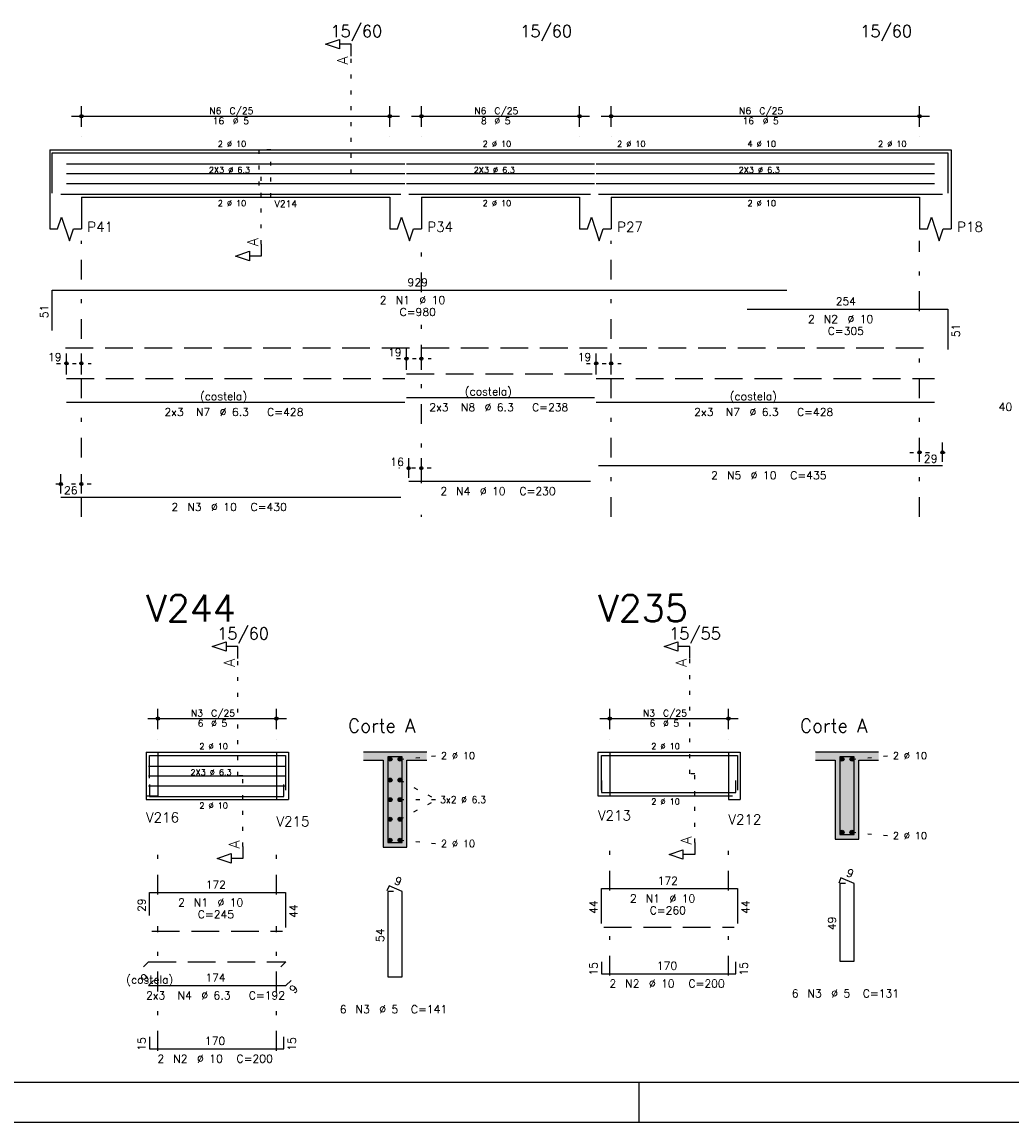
# Model space of a CAD drawing. Extents: x 0 to 84.1, y 0 to 59.4.
# Tile 3 of 8: x 31.5 to 56.5, y 0 to 27.8. Entities that reach past the tile are written whole.
import ezdxf

# ---------------------------------------------------------------- set-up
doc = ezdxf.new("R2010")
doc.units = 0
doc.header["$MEASUREMENT"] = 0
for name, pattern in [('ESTILO_TQS_0001', [1, 0.7, -0.3]), ('ESTILO_TQS_0002', [0.4, 0.1, -0.3]), ('ESTILO_TQS_0003', [1.5, 0.5, -0.4, 0.1, -0.5])]:
    doc.linetypes.add(name, pattern=pattern)
for name, color, linetype in [('1', 1, 'CONTINUOUS'), ('2', 2, 'CONTINUOUS'), ('4', 4, 'CONTINUOUS'), ('6', 6, 'CONTINUOUS'), ('7', 7, 'CONTINUOUS'), ('9', 9, 'CONTINUOUS')]:
    doc.layers.add(name, color=color, linetype=linetype)
doc.styles.get("Standard").update_dxf_attribs({"font": 'ROMANS.SHX'})

msp = doc.modelspace()

# ---------------------------------------------------------------- linework, layer by layer
at = {"layer": '1', "linetype": 'ESTILO_TQS_0002'}
for p, q in [((39.82, 23.98), (39.82, 26.95)), ((37.545, 22.195), (37.545, 23.98)), ((37.545, 23.98), (39.82, 23.98)), ((40.967, 19.3), (41.845, 19.3)), ((32.367, 19.18), (33.245, 19.18)), ((45.767, 19.18), (46.645, 19.18)), ((53.945, 16.93), (55.025, 16.93)), ((41.845, 16.53), (41.025, 16.53)), ((33.245, 16.13), (32.225, 16.13)), ((36.955, 8.75), (36.955, 11.72)), ((48.385, 8.8), (48.385, 11.72)), ((34.63, 9.35), (34.93, 9.35)), ((34.93, 9.35), (34.93, 8.15)), ((37.93, 9.35), (37.93, 8.15)), ((37.93, 9.35), (38.23, 9.35)), ((41.055, 9.175), (42, 9.26)), ((46.06, 9.35), (46.36, 9.35)), ((46.36, 9.35), (46.36, 8.25)), ((49.36, 9.35), (49.36, 8.25)), ((49.36, 9.35), (49.66, 9.35)), ((52.485, 9.175), (53.43, 9.26)), ((37.08, 8.75), (36.955, 8.75)), ((37.08, 6.965), (37.08, 8.75)), ((41.055, 8.645), (41.985, 8.15)), ((48.51, 8.8), (48.385, 8.8)), ((48.51, 7.065), (48.51, 8.8)), ((37.93, 8.15), (38.23, 8.15)), ((41.055, 7.655), (41.985, 8.15)), ((41.055, 8.15), (41.985, 8.15)), ((46.06, 8.25), (46.36, 8.25)), ((49.36, 8.25), (49.66, 8.25)), ((52.485, 7.325), (53.43, 7.24)), ((41.055, 7.125), (42, 7.04))]:
    msp.add_line(p, q, dxfattribs=at)
at = {"layer": '1', "linetype": 'ESTILO_TQS_0001'}
for p, q in [((32.595, 19.575), (54.595, 19.575)), ((34.78, 4.825), (38.08, 4.825)), ((46.21, 4.925), (49.51, 4.925))]:
    msp.add_line(p, q, dxfattribs=at)
at = {"layer": '1', "linetype": 'ESTILO_TQS_0002'}
msp.add_lwpolyline([(37.485, 24.58), (37.485, 23.38), (37.785, 23.38), (37.785, 24.58), (37.485, 24.58)], dxfattribs=at)
at = {"layer": '1', "linetype": 'Continuous'}
for centre in [(40.805, 9.175), (41.055, 9.175), (52.235, 9.175), (52.485, 9.175), (40.805, 8.645), (41.055, 8.645), (40.805, 8.15), (41.055, 8.15), (40.805, 7.655), (41.055, 7.655), (52.235, 7.325), (52.485, 7.325), (40.805, 7.125), (41.055, 7.125)]:
    msp.add_circle(centre, 0.05, dxfattribs=at)
at = {"layer": '2', "linetype": 'Continuous'}
for p, q in [((32.995, 25.16), (32.995, 25.68)), ((40.795, 25.16), (40.795, 25.68)), ((41.595, 25.16), (41.595, 25.68)), ((45.595, 25.16), (45.595, 25.68)), ((46.395, 25.16), (46.395, 25.68)), ((54.195, 25.16), (54.195, 25.68)), ((32.745, 25.43), (41.045, 25.43)), ((41.345, 25.43), (45.845, 25.43)), ((46.145, 25.43), (54.445, 25.43)), ((32.995, 24.91), (32.995, 24.91)), ((40.795, 24.91), (40.795, 24.91)), ((41.595, 24.91), (41.595, 24.91)), ((45.595, 24.91), (45.595, 24.91)), ((46.395, 24.91), (46.395, 24.91)), ((54.195, 24.91), (54.195, 24.91)), ((32.195, 24.58), (32.195, 23.38)), ((32.195, 24.58), (32.995, 24.58)), ((32.995, 24.58), (40.795, 24.58)), ((40.795, 24.58), (41.595, 24.58)), ((41.595, 24.58), (45.595, 24.58)), ((45.595, 24.58), (46.395, 24.58)), ((46.395, 24.58), (54.195, 24.58)), ((54.195, 24.58), (54.995, 24.58)), ((54.995, 24.58), (54.995, 23.38)), ((32.195, 23.38), (32.195, 22.58)), ((32.995, 23.38), (40.795, 23.38)), ((32.995, 23.38), (32.995, 22.58)), ((40.795, 23.38), (40.795, 22.58)), ((41.595, 23.38), (45.595, 23.38)), ((41.595, 23.38), (41.595, 22.58)), ((45.595, 23.38), (45.595, 22.58)), ((46.395, 23.38), (54.195, 23.38)), ((46.395, 23.38), (46.395, 22.58)), ((54.195, 23.38), (54.195, 22.58)), ((54.995, 23.38), (54.995, 22.58)), ((41.217, 19.02), (41.217, 19.55)), ((41.595, 19.02), (41.595, 19.55)), ((32.617, 18.9), (32.617, 19.43)), ((32.995, 18.9), (32.995, 19.43)), ((46.017, 18.9), (46.017, 19.43)), ((46.395, 18.9), (46.395, 19.43)), ((41.217, 18.92), (41.217, 18.92)), ((41.595, 18.92), (41.595, 18.92)), ((32.617, 18.8), (32.617, 18.8)), ((32.995, 18.8), (32.995, 18.8)), ((46.017, 18.8), (46.017, 18.8)), ((46.395, 18.8), (46.395, 18.8)), ((54.195, 16.69), (54.195, 17.18)), ((54.775, 16.69), (54.775, 17.18)), ((41.275, 16.29), (41.275, 16.78)), ((41.595, 16.29), (41.595, 16.78)), ((54.195, 16.59), (54.195, 16.59)), ((54.775, 16.59), (54.775, 16.59)), ((32.475, 15.89), (32.475, 16.38)), ((32.995, 15.89), (32.995, 16.38)), ((41.275, 16.19), (41.275, 16.19)), ((41.595, 16.19), (41.595, 16.19)), ((32.475, 15.79), (32.475, 15.79)), ((32.995, 15.79), (32.995, 15.79)), ((34.93, 9.93), (34.93, 10.45)), ((37.93, 9.93), (37.93, 10.45)), ((46.36, 9.93), (46.36, 10.45)), ((49.36, 9.93), (49.36, 10.45)), ((34.68, 10.2), (38.18, 10.2)), ((46.11, 10.2), (49.61, 10.2)), ((34.93, 9.68), (34.93, 9.68)), ((37.93, 9.68), (37.93, 9.68)), ((46.36, 9.68), (46.36, 9.68)), ((49.36, 9.68), (49.36, 9.68)), ((34.63, 9.35), (34.63, 8.15)), ((34.63, 9.35), (34.63, 8.25)), ((34.63, 9.35), (34.63, 8.15)), ((34.63, 9.35), (34.93, 9.35)), ((34.93, 9.35), (37.93, 9.35)), ((34.93, 9.35), (34.93, 8.25)), ((37.93, 9.35), (37.93, 8.15)), ((37.93, 9.35), (37.93, 8.15)), ((37.93, 9.35), (38.23, 9.35)), ((38.23, 9.35), (38.23, 8.15)), ((38.23, 9.35), (38.23, 8.15)), ((41.73, 9.35), (40.13, 9.35)), ((46.06, 9.35), (46.06, 8.25)), ((46.06, 9.35), (46.06, 8.25)), ((46.06, 9.35), (46.06, 8.25)), ((46.06, 9.35), (46.36, 9.35)), ((46.36, 9.35), (49.36, 9.35)), ((46.36, 9.35), (46.36, 8.25)), ((49.36, 9.35), (49.36, 8.25)), ((49.36, 9.35), (49.36, 8.15)), ((49.36, 9.35), (49.66, 9.35)), ((49.66, 9.35), (49.66, 8.25)), ((49.66, 9.35), (49.66, 8.15)), ((53.16, 9.35), (51.56, 9.35)), ((40.13, 9.15), (40.63, 9.15)), ((40.63, 9.15), (40.63, 6.95)), ((41.23, 6.95), (41.23, 9.15)), ((41.23, 9.15), (41.73, 9.15)), ((51.56, 9.15), (52.06, 9.15)), ((52.06, 9.15), (52.06, 7.15)), ((52.66, 7.15), (52.66, 9.15)), ((52.66, 9.15), (53.16, 9.15)), ((34.63, 8.25), (34.93, 8.25)), ((34.63, 8.15), (34.93, 8.15)), ((34.93, 8.15), (37.93, 8.15)), ((37.93, 8.15), (38.23, 8.15)), ((46.06, 8.25), (46.36, 8.25)), ((46.36, 8.25), (49.36, 8.25)), ((49.36, 8.15), (49.66, 8.15)), ((52.06, 7.15), (52.66, 7.15)), ((40.63, 6.95), (41.23, 6.95)), ((47.1, 0), (47.1, 1)), ((0, 0), (84.1, 0))]:
    msp.add_line(p, q, dxfattribs=at)
at = {"layer": '2', "linetype": 'ESTILO_TQS_0003'}
for p, q in [((32.995, 15.3), (32.995, 22.28)), ((41.595, 20.982), (41.595, 22.28)), ((46.395, 15.3), (46.395, 22.28)), ((54.195, 20.502), (54.195, 22.28)), ((41.595, 16.152), (41.595, 20.178)), ((54.195, 15.3), (54.195, 19.698)), ((41.595, 15.3), (41.595, 15.348)), ((34.93, 5.752), (34.93, 7.05)), ((37.93, 5.752), (37.93, 7.05)), ((46.36, 5.852), (46.36, 7.1)), ((49.36, 5.852), (49.36, 7.1)), ((46.36, 3.702), (46.36, 5.048)), ((49.36, 3.702), (49.36, 5.048)), ((34.93, 1.802), (34.93, 4.948)), ((37.93, 1.802), (37.93, 4.948))]:
    msp.add_line(p, q, dxfattribs=at)
at = {"layer": '2', "linetype": 'Continuous'}
for points in [[(83.1, 1), (2.5, 1), (2.5, 58.4), (83.1, 58.4), (83.1, 1)], [(39.82, 26.95), (39.82, 27.25), (39.52, 27.25), (39.52, 27.13), (39.17, 27.25), (39.52, 27.37), (39.52, 27.25)], [(32.195, 22.58), (32.395, 22.58), (32.495, 22.88), (32.695, 22.28), (32.795, 22.58), (32.995, 22.58)], [(40.795, 22.58), (40.995, 22.58), (41.095, 22.88), (41.295, 22.28), (41.395, 22.58), (41.595, 22.58)], [(45.595, 22.58), (45.795, 22.58), (45.895, 22.88), (46.095, 22.28), (46.195, 22.58), (46.395, 22.58)], [(54.195, 22.58), (54.395, 22.58), (54.495, 22.88), (54.695, 22.28), (54.795, 22.58), (54.995, 22.58)], [(37.545, 22.195), (37.545, 21.895), (37.245, 21.895), (37.245, 21.775), (36.895, 21.895), (37.245, 22.015), (37.245, 21.895)], [(36.955, 11.72), (36.955, 12.02), (36.655, 12.02), (36.655, 11.9), (36.305, 12.02), (36.655, 12.14), (36.655, 12.02)], [(48.385, 11.72), (48.385, 12.02), (48.085, 12.02), (48.085, 11.9), (47.735, 12.02), (48.085, 12.14), (48.085, 12.02)], [(37.08, 6.965), (37.08, 6.665), (36.78, 6.665), (36.78, 6.545), (36.43, 6.665), (36.78, 6.785), (36.78, 6.665)], [(48.51, 7.065), (48.51, 6.765), (48.21, 6.765), (48.21, 6.645), (47.86, 6.765), (48.21, 6.885), (48.21, 6.765)]]:
    msp.add_lwpolyline(points, dxfattribs=at)
for centre, radius in [((32.995, 25.43), 0.0416), ((32.995, 25.43), 0.0208), ((40.795, 25.43), 0.0416), ((40.795, 25.43), 0.0208), ((41.595, 25.43), 0.0416), ((41.595, 25.43), 0.0208), ((45.595, 25.43), 0.0416), ((45.595, 25.43), 0.0208), ((46.395, 25.43), 0.0416), ((46.395, 25.43), 0.0208), ((54.195, 25.43), 0.0416), ((54.195, 25.43), 0.0208), ((32.617, 19.18), 0.04), ((32.617, 19.18), 0.02), ((32.995, 19.18), 0.04), ((32.995, 19.18), 0.02), ((41.217, 19.3), 0.04), ((41.217, 19.3), 0.02), ((41.595, 19.3), 0.04), ((41.595, 19.3), 0.02), ((46.017, 19.18), 0.04), ((46.017, 19.18), 0.02), ((46.395, 19.18), 0.04), ((46.395, 19.18), 0.02), ((54.195, 16.93), 0.04), ((54.775, 16.93), 0.04), ((54.195, 16.93), 0.02), ((54.775, 16.93), 0.02), ((41.275, 16.53), 0.04), ((41.275, 16.53), 0.02), ((41.595, 16.53), 0.04), ((41.595, 16.53), 0.02), ((32.475, 16.13), 0.04), ((32.475, 16.13), 0.02), ((32.995, 16.13), 0.04), ((32.995, 16.13), 0.02), ((34.93, 10.2), 0.0416), ((34.93, 10.2), 0.0208), ((37.93, 10.2), 0.0416), ((37.93, 10.2), 0.0208), ((46.36, 10.2), 0.0416), ((46.36, 10.2), 0.0208), ((49.36, 10.2), 0.0416), ((49.36, 10.2), 0.0208)]:
    msp.add_circle(centre, radius, dxfattribs=at)
at = {"layer": '4', "linetype": 'Continuous'}
for p, q in [((32.255, 23.48), (32.255, 24.5)), ((32.255, 24.5), (50.835, 24.5)), ((49.833, 24.5), (54.913, 24.5)), ((54.913, 24.5), (54.913, 23.48)), ((32.617, 24.228), (41.173, 24.228)), ((41.217, 24.228), (45.973, 24.228)), ((46.017, 24.228), (54.573, 24.228)), ((32.617, 23.98), (41.173, 23.98)), ((41.217, 23.98), (45.973, 23.98)), ((46.017, 23.98), (54.573, 23.98)), ((32.617, 23.732), (41.173, 23.732)), ((41.217, 23.732), (45.973, 23.732)), ((46.017, 23.732), (54.573, 23.732)), ((32.475, 23.46), (41.075, 23.46)), ((41.275, 23.46), (45.875, 23.46)), ((46.075, 23.46), (54.775, 23.46)), ((34.719, 8.69), (34.719, 9.27)), ((34.719, 9.27), (38.16, 9.27)), ((38.16, 9.27), (38.16, 8.39)), ((46.15, 8.39), (46.15, 9.27)), ((46.15, 9.27), (49.59, 9.27)), ((49.59, 9.27), (49.59, 8.39)), ((34.69, 8.998), (38.17, 8.998)), ((34.69, 8.75), (38.17, 8.75)), ((46.15, 8.63), (46.15, 8.33)), ((49.55, 8.33), (49.55, 8.63)), ((34.69, 8.502), (38.17, 8.502)), ((34.72, 8.53), (34.72, 8.23)), ((38.12, 8.23), (38.12, 8.53)), ((34.72, 8.23), (38.12, 8.23)), ((46.15, 8.33), (49.55, 8.33))]:
    msp.add_line(p, q, dxfattribs=at)
for points in [[(40.75, 9.23), (40.75, 7.07), (41.11, 7.07), (41.11, 9.23), (40.75, 9.23)], [(52.18, 9.23), (52.18, 7.27), (52.54, 7.27), (52.54, 9.23), (52.18, 9.23)]]:
    msp.add_lwpolyline(points, dxfattribs=at)
at = {"layer": '6', "linetype": 'Continuous'}
for p, q in [((32.255, 20.01), (32.255, 21.03)), ((32.255, 21.03), (50.835, 21.03)), ((49.833, 20.55), (54.913, 20.55)), ((54.913, 20.55), (54.913, 19.53)), ((32.617, 18.2), (41.173, 18.2)), ((41.217, 18.32), (45.973, 18.32)), ((46.017, 18.2), (54.573, 18.2)), ((46.075, 16.6), (54.775, 16.6)), ((41.275, 16.2), (45.875, 16.2)), ((32.475, 15.8), (41.075, 15.8)), ((52.208, 6.17), (52.154, 6.041)), ((52.54, 6.03), (52.208, 6.17)), ((40.778, 5.97), (40.724, 5.841)), ((41.11, 5.83), (40.778, 5.97)), ((46.15, 5.02), (46.15, 5.9)), ((46.15, 5.9), (49.59, 5.9)), ((49.59, 5.9), (49.59, 5.02)), ((52.32, 6.03), (52.18, 6.03)), ((52.18, 6.03), (52.18, 4.07)), ((52.54, 4.07), (52.54, 6.03)), ((34.719, 5.22), (34.719, 5.8)), ((34.719, 5.8), (38.16, 5.8)), ((38.16, 5.8), (38.16, 4.92)), ((40.89, 5.83), (40.75, 5.83)), ((40.75, 5.83), (40.75, 3.67)), ((41.11, 3.67), (41.11, 5.83)), ((46.15, 4.05), (46.15, 3.75)), ((49.55, 3.75), (49.55, 4.05)), ((52.18, 4.07), (52.54, 4.07)), ((40.75, 3.67), (41.11, 3.67)), ((46.15, 3.75), (49.55, 3.75)), ((34.817, 3.577), (34.69, 3.45)), ((34.69, 3.45), (38.17, 3.45)), ((38.17, 3.45), (38.298, 3.577)), ((34.72, 2.15), (34.72, 1.85)), ((38.12, 1.85), (38.12, 2.15)), ((34.72, 1.85), (38.12, 1.85))]:
    msp.add_line(p, q, dxfattribs=at)
at = {"layer": '6', "linetype": 'ESTILO_TQS_0001'}
for p, q in [((41.217, 18.92), (45.973, 18.92)), ((32.617, 18.8), (41.173, 18.8)), ((46.017, 18.8), (54.573, 18.8)), ((34.563, 3.923), (34.69, 4.05)), ((34.69, 4.05), (38.17, 4.05)), ((38.17, 4.05), (38.043, 3.923))]:
    msp.add_line(p, q, dxfattribs=at)
at = {"layer": '9', "linetype": 'Continuous'}
for points in [[(40.13, 9.35), (40.13, 9.15), (40.63, 9.15)], [(40.13, 9.35), (40.63, 9.15), (41.73, 9.35)], [(40.63, 9.15), (41.23, 9.15), (41.73, 9.35)], [(40.855, 9.175), (40.78, 9.218), (40.758, 9.192)], [(40.855, 9.175), (40.758, 9.192), (40.758, 9.158)], [(40.855, 9.175), (40.814, 9.224), (40.78, 9.218)], [(40.855, 9.175), (40.843, 9.207), (40.814, 9.224)], [(41.105, 9.175), (41.03, 9.218), (41.008, 9.192)], [(41.105, 9.175), (41.008, 9.192), (41.008, 9.158)], [(41.105, 9.175), (41.064, 9.224), (41.03, 9.218)], [(41.105, 9.175), (41.093, 9.207), (41.064, 9.224)], [(41.23, 9.15), (41.73, 9.15), (41.73, 9.35)], [(51.56, 9.35), (51.56, 9.15), (52.06, 9.15)], [(51.56, 9.35), (52.06, 9.15), (53.16, 9.35)], [(52.06, 9.15), (52.66, 9.15), (53.16, 9.35)], [(52.285, 9.175), (52.21, 9.218), (52.188, 9.192)], [(52.285, 9.175), (52.188, 9.192), (52.188, 9.158)], [(52.285, 9.175), (52.244, 9.224), (52.21, 9.218)], [(52.285, 9.175), (52.273, 9.207), (52.244, 9.224)], [(52.535, 9.175), (52.46, 9.218), (52.438, 9.192)], [(52.535, 9.175), (52.438, 9.192), (52.438, 9.158)], [(52.535, 9.175), (52.494, 9.224), (52.46, 9.218)], [(52.535, 9.175), (52.523, 9.207), (52.494, 9.224)], [(52.66, 9.15), (53.16, 9.15), (53.16, 9.35)], [(40.63, 6.95), (41.23, 6.95), (40.63, 9.15)], [(41.23, 6.95), (41.23, 9.15), (40.63, 9.15)], [(40.855, 9.175), (40.758, 9.158), (40.78, 9.132)], [(40.855, 9.175), (40.78, 9.132), (40.814, 9.126)], [(40.855, 9.175), (40.814, 9.126), (40.843, 9.143)], [(40.855, 9.175), (40.843, 9.143), (40.855, 9.175)], [(41.105, 9.175), (41.008, 9.158), (41.03, 9.132)], [(41.105, 9.175), (41.03, 9.132), (41.064, 9.126)], [(41.105, 9.175), (41.064, 9.126), (41.093, 9.143)], [(41.105, 9.175), (41.093, 9.143), (41.105, 9.175)], [(52.06, 7.15), (52.66, 7.15), (52.06, 9.15)], [(52.66, 7.15), (52.66, 9.15), (52.06, 9.15)], [(52.285, 9.175), (52.188, 9.158), (52.21, 9.132)], [(52.285, 9.175), (52.21, 9.132), (52.244, 9.126)], [(52.285, 9.175), (52.244, 9.126), (52.273, 9.143)], [(52.285, 9.175), (52.273, 9.143), (52.285, 9.175)], [(52.535, 9.175), (52.438, 9.158), (52.46, 9.132)], [(52.535, 9.175), (52.46, 9.132), (52.494, 9.126)], [(52.535, 9.175), (52.494, 9.126), (52.523, 9.143)], [(52.535, 9.175), (52.523, 9.143), (52.535, 9.175)], [(40.855, 8.645), (40.78, 8.689), (40.758, 8.663)], [(40.855, 8.645), (40.758, 8.663), (40.758, 8.628)], [(40.855, 8.645), (40.758, 8.628), (40.78, 8.602)], [(40.855, 8.645), (40.814, 8.695), (40.78, 8.689)], [(40.855, 8.645), (40.78, 8.602), (40.814, 8.596)], [(40.855, 8.645), (40.843, 8.678), (40.814, 8.695)], [(40.855, 8.645), (40.814, 8.596), (40.843, 8.613)], [(40.855, 8.645), (40.843, 8.613), (40.855, 8.645)], [(41.105, 8.645), (41.03, 8.689), (41.008, 8.663)], [(41.105, 8.645), (41.008, 8.663), (41.008, 8.628)], [(41.105, 8.645), (41.008, 8.628), (41.03, 8.602)], [(41.105, 8.645), (41.064, 8.695), (41.03, 8.689)], [(41.105, 8.645), (41.03, 8.602), (41.064, 8.596)], [(41.105, 8.645), (41.093, 8.678), (41.064, 8.695)], [(41.105, 8.645), (41.064, 8.596), (41.093, 8.613)], [(41.105, 8.645), (41.093, 8.613), (41.105, 8.645)], [(40.855, 8.15), (40.78, 8.193), (40.758, 8.167)], [(40.855, 8.15), (40.758, 8.167), (40.758, 8.133)], [(40.855, 8.15), (40.758, 8.133), (40.78, 8.107)], [(40.855, 8.15), (40.814, 8.199), (40.78, 8.193)], [(40.855, 8.15), (40.78, 8.107), (40.814, 8.101)], [(40.855, 8.15), (40.843, 8.182), (40.814, 8.199)], [(40.855, 8.15), (40.814, 8.101), (40.843, 8.118)], [(40.855, 8.15), (40.843, 8.118), (40.855, 8.15)], [(41.105, 8.15), (41.03, 8.193), (41.008, 8.167)], [(41.105, 8.15), (41.008, 8.167), (41.008, 8.133)], [(41.105, 8.15), (41.008, 8.133), (41.03, 8.107)], [(41.105, 8.15), (41.064, 8.199), (41.03, 8.193)], [(41.105, 8.15), (41.03, 8.107), (41.064, 8.101)], [(41.105, 8.15), (41.093, 8.182), (41.064, 8.199)], [(41.105, 8.15), (41.064, 8.101), (41.093, 8.118)], [(41.105, 8.15), (41.093, 8.118), (41.105, 8.15)], [(40.855, 7.655), (40.78, 7.698), (40.758, 7.672)], [(40.855, 7.655), (40.758, 7.672), (40.758, 7.637)], [(40.855, 7.655), (40.758, 7.637), (40.78, 7.611)], [(40.855, 7.655), (40.814, 7.704), (40.78, 7.698)], [(40.855, 7.655), (40.78, 7.611), (40.814, 7.605)], [(40.855, 7.655), (40.843, 7.687), (40.814, 7.704)], [(40.855, 7.655), (40.814, 7.605), (40.843, 7.622)], [(40.855, 7.655), (40.843, 7.622), (40.855, 7.655)], [(41.105, 7.655), (41.03, 7.698), (41.008, 7.672)], [(41.105, 7.655), (41.008, 7.672), (41.008, 7.637)], [(41.105, 7.655), (41.008, 7.637), (41.03, 7.611)], [(41.105, 7.655), (41.064, 7.704), (41.03, 7.698)], [(41.105, 7.655), (41.03, 7.611), (41.064, 7.605)], [(41.105, 7.655), (41.093, 7.687), (41.064, 7.704)], [(41.105, 7.655), (41.064, 7.605), (41.093, 7.622)], [(41.105, 7.655), (41.093, 7.622), (41.105, 7.655)], [(52.285, 7.325), (52.21, 7.368), (52.188, 7.342)], [(52.285, 7.325), (52.188, 7.342), (52.188, 7.308)], [(52.285, 7.325), (52.188, 7.308), (52.21, 7.282)], [(52.285, 7.325), (52.244, 7.374), (52.21, 7.368)], [(52.285, 7.325), (52.21, 7.282), (52.244, 7.276)], [(52.285, 7.325), (52.273, 7.357), (52.244, 7.374)], [(52.285, 7.325), (52.244, 7.276), (52.273, 7.293)], [(52.285, 7.325), (52.273, 7.293), (52.285, 7.325)], [(52.535, 7.325), (52.46, 7.368), (52.438, 7.342)], [(52.535, 7.325), (52.438, 7.342), (52.438, 7.308)], [(52.535, 7.325), (52.438, 7.308), (52.46, 7.282)], [(52.535, 7.325), (52.494, 7.374), (52.46, 7.368)], [(52.535, 7.325), (52.46, 7.282), (52.494, 7.276)], [(52.535, 7.325), (52.523, 7.357), (52.494, 7.374)], [(52.535, 7.325), (52.494, 7.276), (52.523, 7.293)], [(52.535, 7.325), (52.523, 7.293), (52.535, 7.325)], [(40.855, 7.125), (40.78, 7.168), (40.758, 7.142)], [(40.855, 7.125), (40.758, 7.142), (40.758, 7.108)], [(40.855, 7.125), (40.758, 7.108), (40.78, 7.082)], [(40.855, 7.125), (40.814, 7.174), (40.78, 7.168)], [(40.855, 7.125), (40.78, 7.082), (40.814, 7.076)], [(40.855, 7.125), (40.843, 7.157), (40.814, 7.174)], [(40.855, 7.125), (40.814, 7.076), (40.843, 7.093)], [(40.855, 7.125), (40.843, 7.093), (40.855, 7.125)], [(41.105, 7.125), (41.03, 7.168), (41.008, 7.142)], [(41.105, 7.125), (41.008, 7.142), (41.008, 7.108)], [(41.105, 7.125), (41.008, 7.108), (41.03, 7.082)], [(41.105, 7.125), (41.064, 7.174), (41.03, 7.168)], [(41.105, 7.125), (41.03, 7.082), (41.064, 7.076)], [(41.105, 7.125), (41.093, 7.157), (41.064, 7.174)], [(41.105, 7.125), (41.064, 7.076), (41.093, 7.093)], [(41.105, 7.125), (41.093, 7.093), (41.105, 7.125)]]:
    msp.add_solid(points, dxfattribs=at)

# ---------------------------------------------------------------- texts
at = {"layer": '2', "linetype": 'Continuous'}
for s, height, p in [('15/60', 0.3, (39.295, 27.43)), ('15/60', 0.3, (44.095, 27.43)), ('15/60', 0.3, (52.695, 27.43)), ('N6', 0.17, (36.232, 25.481)), ('C/25', 0.17, (36.742, 25.481)), ('N6', 0.17, (42.932, 25.481)), ('C/25', 0.17, (43.442, 25.481)), ('N6', 0.17, (49.632, 25.481)), ('C/25', 0.17, (50.142, 25.481)), ('16', 0.17, (36.317, 25.226)), ('%%c 5', 0.17, (36.827, 25.226)), ('8', 0.17, (43.102, 25.226)), ('%%c 5', 0.17, (43.442, 25.226)), ('16', 0.17, (49.717, 25.226)), ('%%c 5', 0.17, (50.227, 25.226)), ('2 %%c 10', 0.15, (36.445, 24.655)), ('2 %%c 10', 0.15, (43.145, 24.655)), ('2 %%c 10', 0.15, (46.545, 24.655)), ('4 %%c 10', 0.15, (49.845, 24.655)), ('2 %%c 10', 0.15, (53.145, 24.655)), ('2X3 %%c 6.3', 0.15, (36.22, 23.995)), ('2X3 %%c 6.3', 0.15, (42.92, 23.995)), ('2X3 %%c 6.3', 0.15, (49.62, 23.995)), ('2 %%c 10', 0.15, (36.445, 23.155)), ('V214', 0.17, (37.885, 23.13)), ('2 %%c 10', 0.15, (43.145, 23.155)), ('2 %%c 10', 0.15, (49.845, 23.155)), ('P41', 0.25, (33.145, 22.505)), ('P34', 0.25, (41.745, 22.505)), ('P27', 0.25, (46.545, 22.505)), ('P18', 0.25, (55.145, 22.505)), ('929', 0.2, (41.245, 21.13)), ('2', 0.2, (40.545, 20.68)), ('N1', 0.2, (40.945, 20.68)), ('%%c 10', 0.2, (41.545, 20.68)), ('C=980', 0.2, (41.045, 20.38)), ('254', 0.2, (52.073, 20.65)), ('2', 0.2, (51.373, 20.2)), ('N2', 0.2, (51.773, 20.2)), ('%%c 10', 0.2, (52.373, 20.2)), ('C=305', 0.2, (51.873, 19.9)), ('19', 0.2, (40.75, 19.36)), ('19', 0.2, (32.15, 19.24)), ('19', 0.2, (45.55, 19.24)), ('(costela)', 0.2, (35.995, 18.25)), ('(costela)', 0.2, (42.695, 18.37)), ('(costela)', 0.2, (49.395, 18.25)), ('2x3', 0.2, (41.795, 17.97)), ('N8', 0.2, (42.595, 17.97)), ('%%c 6.3', 0.2, (43.195, 17.97)), ('C=238', 0.2, (44.395, 17.97)), ('40', 0.2, (56.195, 17.98)), ('2x3', 0.2, (35.095, 17.85)), ('N7', 0.2, (35.895, 17.85)), ('%%c 6.3', 0.2, (36.495, 17.85)), ('C=428', 0.2, (37.695, 17.85)), ('2x3', 0.2, (48.495, 17.85)), ('N7', 0.2, (49.295, 17.85)), ('%%c 6.3', 0.2, (49.895, 17.85)), ('C=428', 0.2, (51.095, 17.85)), ('16', 0.2, (40.808, 16.59)), ('29', 0.2, (54.305, 16.67)), ('2', 0.2, (48.925, 16.25)), ('N5', 0.2, (49.325, 16.25)), ('%%c 10', 0.2, (49.925, 16.25)), ('C=435', 0.2, (50.925, 16.25)), ('26', 0.2, (32.555, 15.87)), ('2', 0.2, (42.075, 15.85)), ('N4', 0.2, (42.475, 15.85)), ('%%c 10', 0.2, (43.075, 15.85)), ('C=230', 0.2, (44.075, 15.85)), ('2', 0.2, (35.275, 15.45)), ('N3', 0.2, (35.675, 15.45)), ('%%c 10', 0.2, (36.275, 15.45)), ('C=430', 0.2, (37.275, 15.45)), ('15/60', 0.3, (36.43, 12.2)), ('15/55', 0.3, (47.86, 12.2)), ('N3', 0.17, (35.767, 10.251)), ('C/25', 0.17, (36.277, 10.251)), ('N3', 0.17, (47.197, 10.251)), ('C/25', 0.17, (47.707, 10.251)), ('6', 0.17, (35.937, 9.996)), ('%%c 5', 0.17, (36.277, 9.996)), ('Corte A', 0.34, (39.74, 9.85)), ('6', 0.17, (47.367, 9.996)), ('%%c 5', 0.17, (47.707, 9.996)), ('Corte A', 0.34, (51.17, 9.85)), ('2 %%c 10', 0.15, (35.98, 9.425)), ('2 %%c 10', 0.15, (47.41, 9.425)), ('2 %%c 10', 0.18, (42.09, 9.17)), ('2 %%c 10', 0.18, (53.52, 9.17)), ('2X3 %%c 6.3', 0.15, (35.755, 8.765)), ('2 %%c 10', 0.15, (35.98, 7.925)), ('3x2 %%c 6.3', 0.17, (42.07, 8.065)), ('2 %%c 10', 0.15, (47.41, 8.025)), ('V216', 0.25, (34.63, 7.575)), ('V213', 0.25, (46.06, 7.625)), ('V215', 0.25, (37.93, 7.475)), ('V212', 0.25, (49.36, 7.525)), ('2 %%c 10', 0.18, (53.52, 7.15)), ('2 %%c 10', 0.18, (42.09, 6.95)), ('172', 0.2, (47.57, 6)), ('172', 0.2, (36.139, 5.9)), ('2', 0.2, (35.44, 5.45)), ('N1', 0.2, (35.84, 5.45)), ('%%c 10', 0.2, (36.44, 5.45)), ('2', 0.2, (46.87, 5.55)), ('N1', 0.2, (47.27, 5.55)), ('%%c 10', 0.2, (47.87, 5.55)), ('C=245', 0.2, (35.94, 5.15)), ('C=260', 0.2, (47.37, 5.25)), ('170', 0.2, (47.55, 3.85)), ('(costela)', 0.2, (34.13, 3.5)), ('174', 0.2, (36.13, 3.55)), ('2', 0.2, (46.35, 3.4)), ('N2', 0.2, (46.75, 3.4)), ('%%c 10', 0.2, (47.35, 3.4)), ('C=200', 0.2, (48.35, 3.4)), ('6', 0.2, (50.96, 3.15)), ('N3', 0.2, (51.36, 3.15)), ('%%c 5', 0.2, (51.96, 3.15)), ('C=131', 0.2, (52.76, 3.15)), ('2x3', 0.2, (34.63, 3.1)), ('N4', 0.2, (35.43, 3.1)), ('%%c 6.3', 0.2, (36.03, 3.1)), ('C=192', 0.2, (37.23, 3.1)), ('6', 0.2, (39.53, 2.75)), ('N3', 0.2, (39.93, 2.75)), ('%%c 5', 0.2, (40.53, 2.75)), ('C=141', 0.2, (41.33, 2.75)), ('170', 0.2, (36.12, 1.95)), ('2', 0.2, (34.92, 1.5)), ('N2', 0.2, (35.32, 1.5)), ('%%c 10', 0.2, (35.92, 1.5)), ('C=200', 0.2, (36.92, 1.5))]:
    msp.add_text(s, height=height, dxfattribs=at).set_placement(p)
for s, height, rotation, p in [('A', 0.272, 90, (39.738, 26.732)), ('A', 0.272, 90, (37.463, 22.141)), ('51', 0.2, 90, (32.155, 20.32)), ('51', 0.2, 90, (55.213, 19.84)), ('A', 0.272, 90, (36.873, 11.502)), ('A', 0.272, 90, (48.303, 11.502)), ('A', 0.272, 90, (48.428, 7.011)), ('A', 0.272, 90, (36.998, 6.911)), ('9', 0.2, 337.1146, (52.321, 6.231)), ('9', 0.2, 337.1146, (40.891, 6.031)), ('29', 0.2, 90, (34.62, 5.31)), ('44', 0.2, 90, (38.459, 5.16)), ('44', 0.2, 90, (46.05, 5.26)), ('44', 0.2, 90, (49.89, 5.26)), ('49', 0.2, 90, (52.08, 4.85)), ('54', 0.2, 90, (40.65, 4.55)), ('15', 0.2, 90, (46.05, 3.7)), ('15', 0.2, 90, (49.85, 3.7)), ('9', 0.2, 45, (34.612, 3.514)), ('9', 0.2, 45, (38.375, 3.231)), ('15', 0.2, 90, (34.62, 1.8)), ('15', 0.2, 90, (38.42, 1.8))]:
    msp.add_text(s, height=height, rotation=rotation, dxfattribs=at).set_placement(p)
at = {"layer": '7', "linetype": 'Continuous'}
for s, p in [('V244', (34.63, 12.65)), ('V235', (46.06, 12.65))]:
    msp.add_text(s, height=0.68, dxfattribs=at).set_placement(p)

doc.saveas('drawing.dxf')
